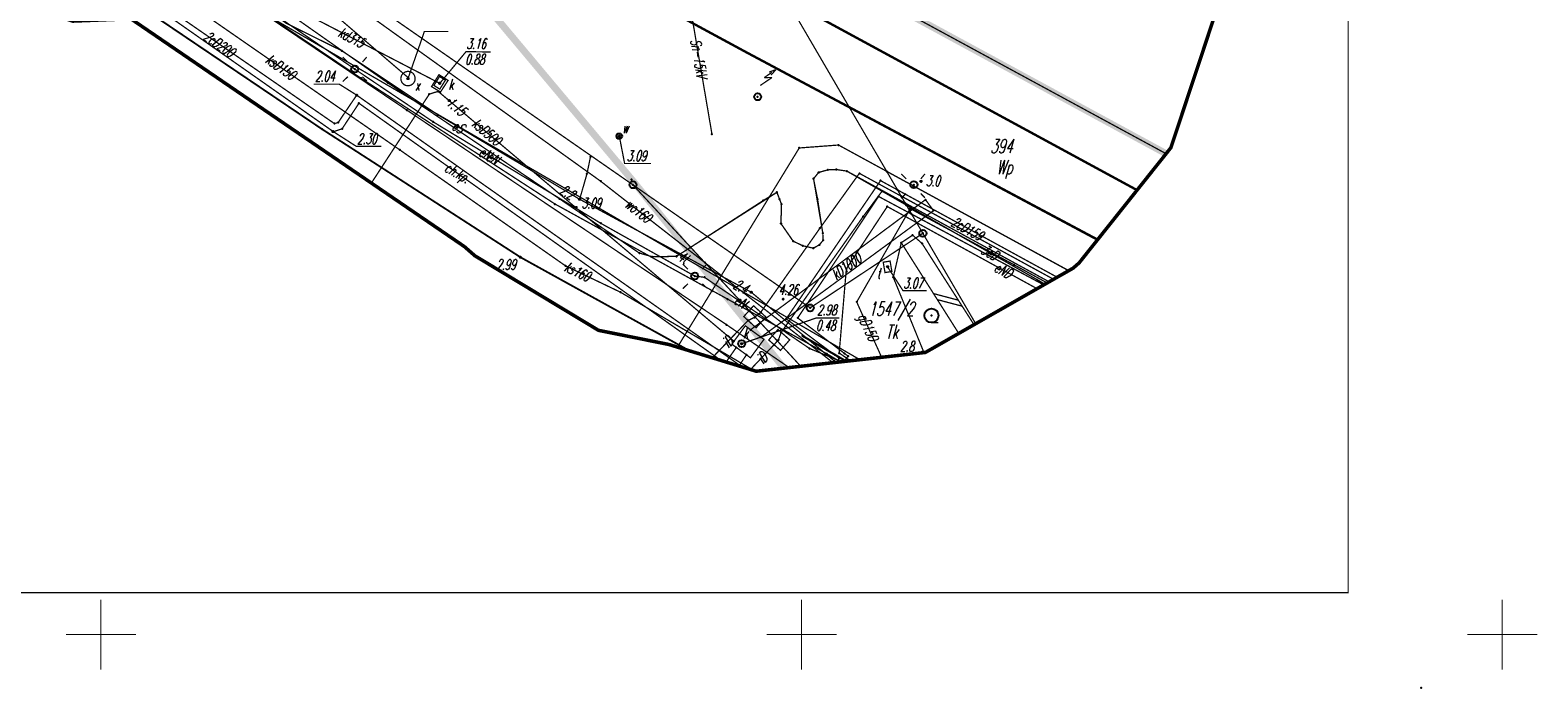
# Model space of a CAD drawing. Extents: x 6425777 to 6426103, y 6050596 to 6051176.
# Tile 21 of 72: x 6425995 to 6426103, y 6050596 to 6050643. Entities that reach past the tile are written whole.
import ezdxf

# ---------------------------------------------------------------- set-up
doc = ezdxf.new("R2010")
doc.units = 0
doc.header["$MEASUREMENT"] = 0
for name, pattern in [('BKO', [1.5, 1, -0.5]), ('BUR', [3, 2, -1]), ('GAP', [3, 2, -0.5, 0, -0.5]), ('GUZ', [1.5, 1, -0.5]), ('WRU', [1.5, 1, -0.5])]:
    doc.linetypes.add(name, pattern=pattern)
doc.layers.get('0').update_dxf_attribs({"linetype": 'CONTINUOUS'})
for name, color, linetype in [('202_punkt_graniczny', 7, 'CONTINUOUS'), ('210_oznaczenie_konturu_uzytku_gruntowego', 96, 'CONTINUOUS'), ('211_numer_dzialki_ewidencyjnej', 7, 'CONTINUOUS'), ('218_kontur_uzytku_gruntowego', 96, 'GUZ'), ('219_dzialka_ewidencyjna', 7, 'CONTINUOUS'), ('423_Krawedz_chodnika', 7, 'WRU'), ('430_Symb__podpory_trakcyjnej', 7, 'CONTINUOUS'), ('433_Chodnik', 7, 'CONTINUOUS'), ('510_Podpora_jednoslupowa_symb__SEPOW', 7, 'CONTINUOUS'), ('510_Podpora_slupowa', 7, 'CONTINUOUS'), ('622_Punkt_rzednej_przewodu_SKPOD', 36, 'CONTINUOUS'), ('622_Punkt_rzednej_przewodu_SKPOD_Atr2', 36, 'CONTINUOUS'), ('624_Punkt_rzednej_przewodu_SCPOD', 212, 'CONTINUOUS'), ('624_Punkt_rzednej_przewodu_SCPOD_Atr2', 212, 'CONTINUOUS'), ('941_Zakrzewienie_symb__poj_', 7, 'CONTINUOUS'), ('Granica_Natura_2000', 70, 'BUR'), ('Granica_portu_morskiego', 141, 'BUR'), ('komora_podziemna___przewod_kanalizacyjny__powierzchnia_', 36, 'CONTINUOUS'), ('kraweznik__linia_', 7, 'CONTINUOUS'), ('latarnia__punkt_', 7, 'CONTINUOUS'), ('murek_oporowy__powierzchnia_', 7, 'CONTINUOUS'), ('ogrodzenie_trwale__linia_', 7, 'CONTINUOUS'), ('przewod_cieplowniczy__linia_', 212, 'CONTINUOUS'), ('przewod_cieplowniczy__linia__Atr1', 212, 'CONTINUOUS'), ('przewod_elektroenergetyczny__linia_', 1, 'CONTINUOUS'), ('przewod_elektroenergetyczny__linia__Atr1', 1, 'CONTINUOUS'), ('przewod_gazowy__linia_', 52, 'CONTINUOUS'), ('przewod_gazowy__linia__Atr1', 52, 'CONTINUOUS'), ('przewod_inny__linia_', 7, 'CONTINUOUS'), ('przewod_inny__linia__Atr1', 7, 'CONTINUOUS'), ('przewod_kanalizacyjny__linia_', 36, 'CONTINUOUS'), ('przewod_kanalizacyjny__linia__Atr1', 36, 'CONTINUOUS'), ('przewod_telekomunikacyjny__linia_', 30, 'CONTINUOUS'), ('przewod_telekomunikacyjny__linia__Atr1', 30, 'CONTINUOUS'), ('przewod_wodociagowy__linia_', 5, 'CONTINUOUS'), ('przewod_wodociagowy__linia__Atr1', 5, 'CONTINUOUS'), ('punkt_o_okreslonej_wysokosci__siec_elektroenergetyczna_', 1, 'CONTINUOUS'), ('punkt_o_okreslonej_wysokosci__siec_elektroenergetyczna__Atr3', 1, 'CONTINUOUS'), ('punkt_o_okreslonej_wysokosci__siec_kanalizacyjna_', 36, 'CONTINUOUS'), ('punkt_o_okreslonej_wysokosci__siec_kanalizacyjna__Atr2', 36, 'CONTINUOUS'), ('punkt_o_okreslonej_wysokosci__siec_kanalizacyjna__Atr3', 36, 'CONTINUOUS'), ('punkt_o_okreslonej_wysokosci__siec_niezidentyfikowana_', 7, 'CONTINUOUS'), ('punkt_o_okreslonej_wysokosci__siec_niezidentyfikowana__Atr2', 7, 'CONTINUOUS'), ('punkt_o_okreslonej_wysokosci__siec_telekomunikacyjna_', 30, 'CONTINUOUS'), ('punkt_o_okreslonej_wysokosci__siec_telekomunikacyjna__Atr2', 30, 'CONTINUOUS'), ('punkt_o_okreslonej_wysokosci__siec_wodociagowa_', 5, 'CONTINUOUS'), ('punkt_o_okreslonej_wysokosci__siec_wodociagowa__Atr2', 5, 'CONTINUOUS'), ('punkt_wysokosciowy_naturalny', 7, 'CONTINUOUS'), ('punkt_wysokosciowy_naturalny_Atr2', 7, 'CONTINUOUS'), ('punkt_wysokosciowy_sztuczny', 7, 'CONTINUOUS'), ('punkt_wysokosciowy_sztuczny_Atr2', 7, 'CONTINUOUS'), ('Ramka', 7, 'CONTINUOUS'), ('siatka', 1, 'CONTINUOUS'), ('skarpa_nieumocniona__powierzchnia_', 7, 'WRU'), ('Sn_15kV', 1, 'BKO'), ('tor_kolejowy__linia_', 7, 'CONTINUOUS'), ('wlaz___siec_inna__powierzchnia_', 7, 'CONTINUOUS'), ('wlaz___siec_niezidentyfikowana__powierzchnia_', 7, 'CONTINUOUS'), ('wlaz___siec_niezidentyfikowana__powierzchnia__Atr17', 7, 'CONTINUOUS'), ('wlaz_okragly___siec_kanalizacyjna__punkt_', 7, 'CONTINUOUS'), ('wlaz_okragly___siec_kanalizacyjna__punkt__Atr17', 7, 'CONTINUOUS'), ('wlaz_prostokatny___siec_kanalizacyjna__punkt_', 7, 'CONTINUOUS'), ('wlaz_prostokatny___siec_kanalizacyjna__punkt__Atr17', 7, 'CONTINUOUS'), ('wlaz_prostokatny___siec_telekomunikacyjna__punkt_', 7, 'CONTINUOUS'), ('wlaz_prostokatny___siec_telekomunikacyjna__punkt__Atr17', 7, 'CONTINUOUS'), ('Zakres', 7, 'GAP'), ('zasuwa___siec_wodociagowa__punkt_', 5, 'CONTINUOUS'), ('zasuwa___siec_wodociagowa__punkt__Atr17', 5, 'CONTINUOUS')]:
    doc.layers.add(name, color=color, linetype=linetype)
doc.styles.get("Standard").update_dxf_attribs({"font": 'simplex.shx', "width": 0.85})

# ---------------------------------------------------------------- blocks, each defined once
blk = doc.blocks.new('202')
at = {"color": 0, "linetype": 'Continuous'}
blk.add_circle((0, 0), 0.5, dxfattribs=at)
blk = doc.blocks.new('801')
at = {"color": 0, "linetype": 'Continuous'}
blk.add_circle((0, 0), 0.1, dxfattribs=at)

msp = doc.modelspace()

# ---------------------------------------------------------------- linework, layer by layer
for p in [(6426017.2, 6050641.65), (6426046.05, 6050641.55), (6426018.11, 6050640.35), (6426018.57, 6050639.69), (6426021.91, 6050639.67), (6426021.92, 6050639.74), (6426018.25, 6050638.49), (6426020.46, 6050639.37), (6426023.43, 6050638.56), (6426024.06, 6050638.76), (6426024.17, 6050639.37), (6426024.18, 6050639.33), (6426018.26, 6050638.48), (6426018.41, 6050637.91), (6426021.83, 6050637.42), (6426024.85, 6050638.1), (6426053.4, 6050637.63), (6426016.66, 6050636.46), (6426016.93, 6050636.54), (6426023.71, 6050636.58), (6426024.04, 6050637.09), (6426015.78, 6050636.06), (6426016.56, 6050635.9), (6426016.57, 6050635.89), (6426016.59, 6050635.88), (6426017.21, 6050636.09), (6426036.99, 6050635.56), (6426021.33, 6050634.58), (6426049.83, 6050634.72), (6426052.63, 6050634.93), (6426076.01, 6050634.31), (6426076.35, 6050634.74), (6426034.93, 6050634.08), (6426051.88, 6050633.16), (6426052.47, 6050633.18), (6426052.49, 6050633.18), (6426019.3, 6050632.22), (6426034.68, 6050632.87), (6426035.67, 6050632.34), (6426037.87, 6050632.48), (6426037.96, 6050632.09), (6426050.85, 6050632.53), (6426050.85, 6050632.52), (6426051.21, 6050632.97), (6426051.22, 6050632.98), (6426053.22, 6050633.07), (6426053.23, 6050633.07), (6426054.12, 6050632.91), (6426055.63, 6050632.39), (6426056.07, 6050633.05), (6426058.01, 6050632.1), (6426058.52, 6050632.33), (6426032.71, 6050631.1), (6426034.16, 6050631.06), (6426047.26, 6050630.97), (6426048.23, 6050631.55), (6426048.24, 6050631.56), (6426048.42, 6050631.07), (6426051.14, 6050631.06), (6426055.49, 6050631.26), (6426055.74, 6050631.64), (6426056.84, 6050631.73), (6426057.1, 6050631.29), (6426057.95, 6050632.02), (6426058.84, 6050631.03), (6426073.94, 6050631.71), (6426032.4, 6050630.72), (6426033.91, 6050630.48), (6426048.56, 6050630.72), (6426048.56, 6050630.71), (6426056.11, 6050630.54), (6426057.39, 6050630.79), (6426057.47, 6050630.64), (6426057.69, 6050630.28), (6426057.73, 6050630.21), (6426057.75, 6050630.39), (6426057.85, 6050630), (6426058.04, 6050630.43), (6426059.41, 6050630.25), (6426035.66, 6050629.35), (6426048.52, 6050629.33), (6426048.53, 6050629.32), (6426051.31, 6050629), (6426054.4, 6050629.84), (6426058.21, 6050629.39), (6426058.22, 6050629.37), (6426049.39, 6050628.07), (6426049.4, 6050628.07), (6426050.09, 6050627.74), (6426051.27, 6050627.81), (6426051.51, 6050628.65), (6426051.51, 6050628.63), (6426051.53, 6050628.13), (6426057.11, 6050627.96), (6426057.92, 6050628.5), (6426058.59, 6050627.91), (6426058.65, 6050628.63), (6426071.12, 6050628.18), (6426071.12, 6050628.17), (6426025.94, 6050627.68), (6426026.68, 6050627.03), (6426029.94, 6050626.92), (6426038.42, 6050627.22), (6426038.43, 6050627.22), (6426039.34, 6050626.96), (6426041.06, 6050626.98), (6426041.07, 6050626.99), (6426042.08, 6050627.63), (6426050.83, 6050627.57), (6426050.84, 6050627.57), (6426033.15, 6050626.31), (6426042.37, 6050625.58), (6426043.09, 6050626.55), (6426043.69, 6050625.9), (6426053.19, 6050626.1), (6426056.13, 6050626.24), (6426065.17, 6050626.38), (6426069.06, 6050625.97), (6426069.06, 6050625.96), (6426069.38, 6050626.15), (6426069.8, 6050626.52), (6426043.07, 6050625.49), (6426043.59, 6050624.51), (6426044.09, 6050625.46), (6426044.14, 6050625.41), (6426056.54, 6050625.49), (6426066.8, 6050624.68), (6426066.8, 6050624.68), (6426066.85, 6050625.27), (6426067.28, 6050624.95), (6426067.28, 6050624.95), (6426067.35, 6050624.99), (6426067.37, 6050625), (6426067.37, 6050625), (6426067.52, 6050625.09), (6426067.66, 6050625.17), (6426067.98, 6050625.35), (6426067.98, 6050625.35), (6426068.23, 6050625.5), (6426068.23, 6050625.5), (6426037.07, 6050624.43), (6426044.71, 6050623.94), (6426045.74, 6050623.68), (6426046.4, 6050624.43), (6426048.68, 6050623.93), (6426053.93, 6050623.73), (6426046.18, 6050622.41), (6426046.32, 6050623.05), (6426046.63, 6050622.63), (6426047.08, 6050622.99), (6426048.9, 6050622.53), (6426049.72, 6050622.59), (6426050.61, 6050623.31), (6426059.26, 6050622.76), (6426035.5, 6050621.71), (6426044.64, 6050622.11), (6426046.36, 6050621.75), (6426047.05, 6050622.26), (6426047.65, 6050621.62), (6426048.54, 6050621.56), (6426050.07, 6050621.31), (6426061.21, 6050621.49), (6426062.3, 6050622.11), (6426062.42, 6050622.18), (6426040.52, 6050620.7), (6426041.14, 6050620.51), (6426042, 6050620.25), (6426045.17, 6050620.93), (6426045.34, 6050620.49), (6426045.72, 6050620.75), (6426047.1, 6050621.22), (6426048.03, 6050620.68), (6426048.27, 6050620.95), (6426048.35, 6050621.04), (6426050.57, 6050620.41), (6426043.62, 6050619.75), (6426044.23, 6050619.57), (6426044.61, 6050619.45), (6426045.53, 6050619.17), (6426046.06, 6050619.96), (6426049.94, 6050619.14), (6426051.79, 6050620.04), (6426052.24, 6050619.4), (6426052.31, 6050619.54), (6426052.36, 6050619.95), (6426052.48, 6050619.43), (6426052.49, 6050619.43), (6426052.68, 6050620.09), (6426052.69, 6050619.71), (6426052.77, 6050619.46), (6426052.86, 6050619.47), (6426053.03, 6050619.49), (6426053.07, 6050620.05), (6426053.18, 6050619.5), (6426053.31, 6050619.87), (6426053.48, 6050619.54), (6426054.16, 6050619.61), (6426055.71, 6050619.78), (6426058.73, 6050620.12), (6426058.83, 6050620.13), (6426045.73, 6050619.11), (6426046.35, 6050618.91), (6426046.59, 6050618.84), (6426046.76, 6050618.79), (6426048.74, 6050619.01), (6426049.11, 6050619.05), (6426094.2, 6050596.2)]:
    msp.add_point(p)
at = {"color": 7}
msp.add_point((6426043.6, 6050635.71), dxfattribs=at)
at = {"layer": '202_punkt_graniczny', "color": 7}
for p in [(6426037.96, 6050632.09), (6426058.65, 6050628.63), (6426050.61, 6050623.31)]:
    msp.add_point(p, dxfattribs=at)
at = {"layer": '218_kontur_uzytku_gruntowego', "linetype": 'GUZ', "const_width": 0.09}
for points in [[(6426037.96, 6050632.09), (6426009.61, 6050651.77)], [(6426046.37, 6050649.67), (6426058.65, 6050628.63)], [(6426076.01, 6050634.31), (6426049.55, 6050648.66)], [(6426049.94, 6050619.14), (6426037.96, 6050632.09)], [(6426058.65, 6050628.63), (6426062.42, 6050622.18)]]:
    msp.add_lwpolyline(points, dxfattribs=at)
at = {"layer": '219_dzialka_ewidencyjna', "linetype": 'Continuous', "const_width": 0.09}
for points in [[(6426037.96, 6050632.09), (6426009.61, 6050651.77)], [(6426046.37, 6050649.67), (6426058.65, 6050628.63)], [(6426076.01, 6050634.31), (6426049.55, 6050648.66)], [(6426037.96, 6050632.09), (6426050.61, 6050623.31)], [(6426049.94, 6050619.14), (6426037.96, 6050632.09)], [(6426050.61, 6050623.31), (6426058.65, 6050628.63)], [(6426062.42, 6050622.18), (6426058.65, 6050628.63)]]:
    msp.add_lwpolyline(points, dxfattribs=at)
at = {"layer": '423_Krawedz_chodnika', "linetype": 'WRU', "const_width": 0.09}
for points in [[(6426004.26, 6050649.32), (6426018.57, 6050639.69), (6426032.4, 6050630.72)], [(6426032.4, 6050630.72), (6426044.71, 6050623.94), (6426051.79, 6050620.04), (6426052.77, 6050619.46)], [(6426032.4, 6050630.72), (6426044.71, 6050623.94), (6426046.32, 6050623.05)]]:
    msp.add_lwpolyline(points, dxfattribs=at)
at = {"layer": '430_Symb__podpory_trakcyjnej', "linetype": 'Continuous', "const_width": 0.09}
for points in [[(6426047.89, 6050639.75), (6426047.05, 6050639.18)], [(6426047.87, 6050640.11), (6426047.33, 6050639.74)], [(6426047.33, 6050639.74), (6426047.89, 6050639.75)], [(6426048.16, 6050640.31), (6426047.68, 6050640.13)], [(6426047.82, 6050639.92), (6426048.16, 6050640.31)]]:
    msp.add_lwpolyline(points, dxfattribs=at)
at = {"layer": '510_Podpora_jednoslupowa_symb__SEPOW', "linetype": 'Continuous'}
for centre in [(6426018.11, 6050640.35), (6426058.01, 6050632.1), (6426042.37, 6050625.58)]:
    msp.add_circle(centre, 0.25, dxfattribs=at)
at = {"layer": '510_Podpora_jednoslupowa_symb__SEPOW', "color": 7}
msp.add_point((6426058.01, 6050632.1), dxfattribs=at)
at = {"layer": '510_Podpora_slupowa', "linetype": 'Continuous'}
msp.add_circle((6426046.86, 6050638.37), 0.25, dxfattribs=at)
at = {"layer": '510_Podpora_slupowa', "color": 7}
msp.add_point((6426046.86, 6050638.37), dxfattribs=at)
at = {"layer": '622_Punkt_rzednej_przewodu_SKPOD', "linetype": 'Continuous'}
msp.add_circle((6426024.85, 6050638.1), 0.05, dxfattribs=at)
at = {"layer": '624_Punkt_rzednej_przewodu_SCPOD', "linetype": 'Continuous'}
for centre in [(6426018.26, 6050638.48), (6426016.57, 6050635.89)]:
    msp.add_circle(centre, 0.05, dxfattribs=at)
at = {"layer": '624_Punkt_rzednej_przewodu_SCPOD_Atr2', "linetype": 'Continuous', "const_width": 0.09}
for points in [[(6426018.25, 6050638.49), (6426017.01, 6050639.27), (6426015.17, 6050639.27)], [(6426016.56, 6050635.9), (6426018.23, 6050634.83), (6426020.01, 6050634.83)]]:
    msp.add_lwpolyline(points, dxfattribs=at)
at = {"layer": '941_Zakrzewienie_symb__poj_', "linetype": 'Continuous', "const_width": 0.09}
msp.add_lwpolyline([(6426059.26, 6050622.26), (6426059.76, 6050622.26)], dxfattribs=at)
at = {"layer": '941_Zakrzewienie_symb__poj_', "linetype": 'Continuous'}
msp.add_circle((6426059.26, 6050622.76), 0.5, dxfattribs=at)
at = {"layer": 'Granica_Natura_2000', "linetype": 'BUR', "const_width": 0.5}
msp.add_lwpolyline([(6426048.74, 6050619.01), (6426037.87, 6050632.48), (6426026.48, 6050646.06), (6426015.38, 6050674.91), (6425968.49, 6050752.09), (6425957.82, 6050786.54), (6425955.66, 6050831.8), (6425948.36, 6050880.04), (6425946.68, 6050890.19), (6425939.53, 6050928.25), (6425947.32, 6050987.89)], dxfattribs=at)
at = {"layer": 'Granica_portu_morskiego', "linetype": 'BUR', "const_width": 0.5}
msp.add_lwpolyline([(6426076.01, 6050634.31), (6426049.55, 6050648.66), (6426046.92, 6050650.1), (6426046.37, 6050649.67), (6426044.3, 6050651.47), (6426005.44, 6050678.01), (6426002.28, 6050673.46), (6425992.7, 6050678.85)], dxfattribs=at)
at = {"layer": 'komora_podziemna___przewod_kanalizacyjny__powierzchnia_', "linetype": 'Continuous', "const_width": 0.09}
for points in [[(6426023.59, 6050639.1), (6426024.12, 6050639.95), (6426024.77, 6050639.54), (6426024.23, 6050638.71)], [(6426046.35, 6050619.75), (6426047.31, 6050621.06), (6426045.98, 6050622.03), (6426045.02, 6050620.72)]]:
    msp.add_lwpolyline(points, close=True, dxfattribs=at)
at = {"layer": 'kraweznik__linia_', "linetype": 'Continuous', "const_width": 0.13}
for points in [[(6425956.5, 6050675.4), (6425971.77, 6050665.82), (6425994.29, 6050650.57), (6426015.78, 6050636.06)], [(6426015.78, 6050636.06), (6426029.94, 6050626.92), (6426042, 6050620.25)]]:
    msp.add_lwpolyline(points, dxfattribs=at)
at = {"layer": 'latarnia__punkt_', "linetype": 'Continuous', "const_width": 0.09}
for points in [[(6426017.26, 6050641.2), (6426017.62, 6050640.84)], [(6426018.66, 6050640.85), (6426018.96, 6050641.2)], [(6426017.62, 6050639.81), (6426017.26, 6050639.46)], [(6426018.66, 6050639.8), (6426018.97, 6050639.5)], [(6426057.1, 6050632.87), (6426057.46, 6050632.51)], [(6426058.5, 6050632.51), (6426058.8, 6050632.87)], [(6426057.45, 6050631.47), (6426057.1, 6050631.12)], [(6426058.5, 6050631.47), (6426058.8, 6050631.16)], [(6426041.52, 6050626.43), (6426041.88, 6050626.07)], [(6426042.92, 6050626.07), (6426043.22, 6050626.43)], [(6426041.88, 6050625.03), (6426041.52, 6050624.68)], [(6426042.92, 6050625.03), (6426043.23, 6050624.73)]]:
    msp.add_lwpolyline(points, dxfattribs=at)
at = {"layer": 'latarnia__punkt_', "color": 7}
for p in [(6426018.11, 6050640.35), (6426057.95, 6050632.02), (6426042.37, 6050625.58)]:
    msp.add_point(p, dxfattribs=at)
at = {"layer": 'murek_oporowy__powierzchnia_', "linetype": 'Continuous', "const_width": 0.09}
msp.add_lwpolyline([(6426057.11, 6050627.96), (6426061.21, 6050621.49), (6426062.3, 6050622.11), (6426058.59, 6050627.91), (6426057.92, 6050628.5)], close=True, dxfattribs=at)
for points in [[(6426059.41, 6050624.33), (6426061.18, 6050623.86)], [(6426059.68, 6050623.9), (6426061.46, 6050623.43)]]:
    msp.add_lwpolyline(points, dxfattribs=at)
at = {"layer": 'ogrodzenie_trwale__linia_', "linetype": 'Continuous'}
msp.add_lwpolyline([(6426050.07, 6050621.31), (6426053.18, 6050619.5)], dxfattribs=at)
at = {"layer": 'przewod_cieplowniczy__linia_', "linetype": 'Continuous', "const_width": 0.09}
for points in [[(6426045.73, 6050619.11), (6426018.25, 6050638.49), (6426016.93, 6050636.54), (6426016.66, 6050636.46), (6426004.29, 6050645), (6425992.22, 6050653.59), (6425981.28, 6050661.16), (6425972.23, 6050667.32), (6425972.12, 6050667.71), (6425974.12, 6050670.82), (6425969.57, 6050673.45), (6425967.5, 6050670.66), (6425967.15, 6050670.59), (6425961.09, 6050674.33), (6425950.86, 6050680.66), (6425930.81, 6050686.38), (6425902.42, 6050687.83), (6425882.86, 6050688.93), (6425881.98, 6050688.98)], [(6425883.28, 6050688.46), (6425915.19, 6050686.79), (6425931.13, 6050685.98), (6425950.44, 6050680.32), (6425958.99, 6050675.21), (6425967, 6050670.17), (6425967.59, 6050670.17), (6425969.75, 6050672.88), (6425973.6, 6050670.71), (6425971.64, 6050667.63), (6425971.76, 6050667.14), (6426005.39, 6050643.74), (6426016.59, 6050635.88), (6426017.21, 6050636.09), (6426018.41, 6050637.91), (6426044.23, 6050619.57)], [(6426052.48, 6050619.43), (6426052.69, 6050619.71), (6426052.36, 6050619.95), (6426048.9, 6050622.53), (6426055.63, 6050632.39), (6426068.23, 6050625.5)], [(6426067.28, 6050624.95), (6426055.49, 6050631.26), (6426049.72, 6050622.59), (6426053.07, 6050620.05), (6426053.31, 6050619.87), (6426053.03, 6050619.49)], [(6426056.84, 6050631.73), (6426068.23, 6050625.5)], [(6426067.28, 6050624.95), (6426057.85, 6050630)]]:
    msp.add_lwpolyline(points, dxfattribs=at)
at = {"layer": 'przewod_elektroenergetyczny__linia_', "linetype": 'Continuous', "const_width": 0.09}
for points in [[(6425891.61, 6050692.44), (6425905.57, 6050691.37), (6425912.73, 6050691.57), (6425915.97, 6050691.17), (6425923.62, 6050691.01), (6425925.67, 6050690.23), (6425930.35, 6050689.89), (6425936.61, 6050688.55), (6425943.28, 6050686.42), (6425944.07, 6050686.04), (6425956.83, 6050681.14), (6425968.48, 6050673.92), (6425978.93, 6050667.06), (6425988.91, 6050660.24), (6425993.48, 6050657.27), (6426007.98, 6050647.25), (6426018.11, 6050640.35), (6426023.71, 6050636.58), (6426035.66, 6050629.35), (6426042.37, 6050625.58), (6426043.07, 6050625.49), (6426050.57, 6050620.41), (6426052.86, 6050619.47)], [(6425927.59, 6050675.09), (6425933.75, 6050673.22), (6425934.15, 6050673.4), (6425934.54, 6050674.37), (6425938.06, 6050688.24), (6425942.88, 6050687.04), (6425952.74, 6050683.24), (6425963.85, 6050677.64), (6425980.25, 6050666.87), (6425995.67, 6050656.58), (6426006.72, 6050648.99), (6426008.99, 6050646.59), (6426013.22, 6050643.62), (6426017.2, 6050641.65), (6426024.04, 6050637.09), (6426034.16, 6050631.06), (6426034.68, 6050632.87), (6426034.93, 6050634.08)], [(6425968.94, 6050673.62), (6425978.93, 6050667.06), (6425988.91, 6050660.24), (6425993.48, 6050657.27), (6426007.98, 6050647.25), (6426018.11, 6050640.35), (6426023.71, 6050636.58), (6426035.66, 6050629.35), (6426042.37, 6050625.58), (6426043.07, 6050625.49), (6426045.74, 6050623.68)], [(6425974.6, 6050670.58), (6425980.25, 6050666.87), (6425995.67, 6050656.58), (6426006.72, 6050648.99), (6426008.99, 6050646.59), (6426013.22, 6050643.62), (6426017.2, 6050641.65), (6426024.04, 6050637.09), (6426034.16, 6050631.06), (6426034.68, 6050632.87), (6426034.93, 6050634.08)], [(6426004.02, 6050650.92), (6426020.46, 6050639.37), (6426032.71, 6050631.1), (6426038.42, 6050627.22), (6426039.34, 6050626.96), (6426041.06, 6050626.98), (6426047.26, 6050630.97), (6426048.24, 6050631.56), (6426048.56, 6050630.71), (6426048.52, 6050629.33), (6426049.39, 6050628.07), (6426050.09, 6050627.74), (6426050.83, 6050627.57), (6426051.27, 6050627.81), (6426051.53, 6050628.13), (6426051.51, 6050628.63), (6426051.14, 6050631.06), (6426050.85, 6050632.53), (6426051.22, 6050632.98), (6426051.88, 6050633.16), (6426052.47, 6050633.18), (6426053.23, 6050633.07), (6426058.04, 6050630.43), (6426067.66, 6050625.17)], [(6426004.02, 6050650.92), (6426020.46, 6050639.37), (6426032.71, 6050631.1), (6426038.42, 6050627.22), (6426039.34, 6050626.96), (6426041.06, 6050626.98), (6426042.08, 6050627.63)], [(6426038.43, 6050627.22), (6426039.34, 6050626.96), (6426041.07, 6050626.99), (6426048.23, 6050631.55), (6426048.42, 6050631.07), (6426048.56, 6050630.72), (6426048.53, 6050629.32), (6426049.4, 6050628.07), (6426050.09, 6050627.74), (6426050.84, 6050627.57), (6426051.27, 6050627.81), (6426051.53, 6050628.13), (6426051.51, 6050628.65), (6426050.85, 6050632.52), (6426051.21, 6050632.97), (6426051.88, 6050633.16), (6426052.49, 6050633.18), (6426053.22, 6050633.07), (6426067.37, 6050625)], [(6426034.16, 6050631.06), (6426046.4, 6050624.43), (6426052.31, 6050619.54), (6426052.49, 6050619.43)], [(6426034.16, 6050631.06), (6426043.69, 6050625.9)], [(6426052.68, 6050620.09), (6426053.19, 6050626.1), (6426056.11, 6050630.54), (6426066.8, 6050624.68)], [(6426057.39, 6050630.79), (6426058.04, 6050630.43), (6426067.66, 6050625.17)], [(6426057.47, 6050630.64), (6426067.37, 6050625)], [(6426058.21, 6050629.39), (6426066.8, 6050624.68)], [(6426038.43, 6050627.22), (6426039.34, 6050626.96), (6426041.07, 6050626.99), (6426042.08, 6050627.63)], [(6426053.48, 6050619.54), (6426052.68, 6050620.09)]]:
    msp.add_lwpolyline(points, dxfattribs=at)
at = {"layer": 'przewod_gazowy__linia_', "linetype": 'Continuous', "const_width": 0.09}
for points in [[(6426067.52, 6050625.09), (6426065.17, 6050626.38), (6426057.75, 6050630.39), (6426053.93, 6050623.73), (6426055.71, 6050619.78)], [(6426067.52, 6050625.09), (6426065.17, 6050626.38), (6426057.75, 6050630.39), (6426057.69, 6050630.28)]]:
    msp.add_lwpolyline(points, dxfattribs=at)
at = {"layer": 'przewod_inny__linia_', "linetype": 'Continuous', "const_width": 0.09}
for points in [[(6426041.14, 6050620.51), (6426043.59, 6050624.51), (6426049.83, 6050634.72), (6426052.63, 6050634.93), (6426069.06, 6050625.97)], [(6426043.62, 6050619.75), (6426046.18, 6050622.41), (6426046.63, 6050622.63), (6426047.08, 6050622.99), (6426051.31, 6050629), (6426054.12, 6050632.91), (6426067.98, 6050625.35)], [(6426056.07, 6050633.05), (6426069.06, 6050625.96)], [(6426046.35, 6050618.91), (6426048.03, 6050620.68), (6426048.35, 6050621.04), (6426048.54, 6050621.56), (6426054.4, 6050629.84), (6426055.74, 6050631.64)], [(6426057.1, 6050631.29), (6426067.98, 6050625.35)], [(6426041.14, 6050620.51), (6426043.59, 6050624.51), (6426044.14, 6050625.41)], [(6426043.62, 6050619.75), (6426046.18, 6050622.41), (6426046.63, 6050622.63)], [(6426046.35, 6050618.91), (6426048.03, 6050620.68), (6426048.27, 6050620.95)]]:
    msp.add_lwpolyline(points, dxfattribs=at)
at = {"layer": 'przewod_kanalizacyjny__linia_', "linetype": 'Continuous', "const_width": 0.09}
for points in [[(6426033.15, 6050626.31), (6426021.33, 6050634.58), (6426007.02, 6050644.5), (6425998.54, 6050650.6), (6425981.85, 6050662.31), (6425968.19, 6050671.92), (6425958.05, 6050677.73), (6425951.06, 6050681.58), (6425947.62, 6050682.77), (6425925.43, 6050704.87), (6425908.32, 6050731.71), (6425913.4, 6050737.44), (6425913.08, 6050738.31), (6425906.62, 6050746.68), (6425895.52, 6050762.12), (6425881.58, 6050787.44), (6425873.58, 6050806.11), (6425867.33, 6050826.86), (6425864.54, 6050839.15)], [(6426033.15, 6050626.31), (6426021.33, 6050634.58), (6426007.02, 6050644.5), (6425998.54, 6050650.6), (6425981.85, 6050662.31), (6425968.19, 6050671.92), (6425958.05, 6050677.73), (6425951.06, 6050681.58), (6425947.62, 6050682.77), (6425946.11, 6050684.27)], [(6426002.32, 6050643.81), (6426008.97, 6050648.1), (6426010.72, 6050646.55), (6426012.83, 6050645.26), (6426014.74, 6050644.22), (6426024.18, 6050639.33)], [(6426045.17, 6050620.93), (6426024.06, 6050638.76), (6426023.43, 6050638.56), (6426019.3, 6050632.22)], [(6426046.36, 6050621.75), (6426058.84, 6050631.03), (6426059.41, 6050630.25), (6426047.1, 6050621.22)], [(6426057.73, 6050630.21), (6426058.84, 6050631.03), (6426059.41, 6050630.25), (6426058.22, 6050629.37)], [(6426033.15, 6050626.31), (6426037.07, 6050624.43), (6426046.59, 6050618.84)], [(6426046.36, 6050621.75), (6426047.05, 6050622.26)], [(6426047.65, 6050621.62), (6426047.1, 6050621.22)], [(6426044.61, 6050619.45), (6426045.34, 6050620.49), (6426046.06, 6050619.96), (6426045.53, 6050619.17)]]:
    msp.add_lwpolyline(points, dxfattribs=at)
at = {"layer": 'przewod_telekomunikacyjny__linia_', "linetype": 'Continuous', "const_width": 0.09}
for points in [[(6425959.29, 6050703.43), (6425951.35, 6050695.56), (6425950.73, 6050692.27), (6425947.78, 6050685.02), (6425951.87, 6050682.86), (6425958.83, 6050679.22), (6425979.47, 6050665.67), (6425996.75, 6050653.57), (6425999.46, 6050651.4), (6426054.16, 6050619.61)], [(6425958.56, 6050678.41), (6425968.86, 6050672.71), (6426004.34, 6050649.19), (6426021.83, 6050637.42), (6426044.64, 6050622.11), (6426049.11, 6050619.05)], [(6426044.09, 6050625.46), (6425999.46, 6050651.4), (6425996.75, 6050653.57), (6425979.47, 6050665.67), (6425963.34, 6050676.26)], [(6426067.35, 6050624.99), (6426066.85, 6050625.27)]]:
    msp.add_lwpolyline(points, dxfattribs=at)
at = {"layer": 'przewod_wodociagowy__linia_', "linetype": 'Continuous', "const_width": 0.09}
for points in [[(6425906.64, 6050725.15), (6425907.56, 6050724.47), (6425921.78, 6050718.19), (6425938.88, 6050710.74), (6425955.25, 6050696.47), (6425983.73, 6050672.32), (6426003.62, 6050655.44), (6426021.92, 6050639.74)], [(6425938.9, 6050684.67), (6425951.99, 6050679.98), (6425985.51, 6050661.56), (6425988.81, 6050661.46), (6426010.59, 6050650.32), (6426035.67, 6050632.34), (6426043.09, 6050626.55)], [(6425938.9, 6050684.67), (6425951.99, 6050679.98), (6425985.51, 6050661.56), (6425988.81, 6050661.46), (6426010.59, 6050650.32), (6426035.67, 6050632.34), (6426052.24, 6050619.4)], [(6426005.03, 6050654.23), (6426021.92, 6050639.74)]]:
    msp.add_lwpolyline(points, dxfattribs=at)
at = {"layer": 'punkt_o_okreslonej_wysokosci__siec_elektroenergetyczna_', "color": 1}
for p in [(6426034.16, 6050631.06), (6426046.4, 6050624.43)]:
    msp.add_point(p, dxfattribs=at)
at = {"layer": 'punkt_o_okreslonej_wysokosci__siec_kanalizacyjna_', "color": 34}
for p in [(6426024.18, 6050639.33), (6426045.72, 6050620.75)]:
    msp.add_point(p, dxfattribs=at)
at = {"layer": 'punkt_o_okreslonej_wysokosci__siec_kanalizacyjna__Atr2', "linetype": 'Continuous', "const_width": 0.09}
for points in [[(6426024.18, 6050639.33), (6426026.05, 6050641.59), (6426027.81, 6050641.57)], [(6426045.72, 6050620.75), (6426051.04, 6050622.59), (6426052.7, 6050622.59)]]:
    msp.add_lwpolyline(points, dxfattribs=at)
at = {"layer": 'punkt_o_okreslonej_wysokosci__siec_niezidentyfikowana_', "color": 7}
msp.add_point((6426021.91, 6050639.67), dxfattribs=at)
at = {"layer": 'punkt_o_okreslonej_wysokosci__siec_niezidentyfikowana__Atr2', "linetype": 'Continuous', "const_width": 0.09}
msp.add_lwpolyline([(6426021.91, 6050639.67), (6426023.08, 6050643.03), (6426024.79, 6050643.03)], dxfattribs=at)
at = {"layer": 'punkt_o_okreslonej_wysokosci__siec_telekomunikacyjna_', "color": 30}
msp.add_point((6426056.13, 6050626.24), dxfattribs=at)
at = {"layer": 'punkt_o_okreslonej_wysokosci__siec_telekomunikacyjna__Atr2', "linetype": 'Continuous', "const_width": 0.09}
msp.add_lwpolyline([(6426056.13, 6050626.24), (6426057.24, 6050624.53), (6426058.92, 6050624.53)], dxfattribs=at)
at = {"layer": 'punkt_o_okreslonej_wysokosci__siec_wodociagowa_', "color": 5}
msp.add_point((6426036.99, 6050635.56), dxfattribs=at)
at = {"layer": 'punkt_o_okreslonej_wysokosci__siec_wodociagowa__Atr2', "linetype": 'Continuous', "const_width": 0.09}
msp.add_lwpolyline([(6426036.99, 6050635.56), (6426037.37, 6050633.61), (6426039.26, 6050633.61)], dxfattribs=at)
at = {"layer": 'punkt_wysokosciowy_naturalny', "color": 7}
for p in [(6426058.52, 6050632.33), (6426058.64, 6050620.17)]:
    msp.add_point(p, dxfattribs=at)
at = {"layer": 'punkt_wysokosciowy_sztuczny', "linetype": 'Continuous'}
for centre in [(6426033.91, 6050630.48), (6426029.94, 6050626.92), (6426048.68, 6050623.93)]:
    msp.add_circle(centre, 0.045, dxfattribs=at)
at = {"layer": 'Ramka', "linetype": 'Continuous', "const_width": 0.09}
msp.add_lwpolyline([(6425784, 6051170), (6426089, 6051170), (6426089, 6050603), (6425784, 6050603)], close=True, dxfattribs=at)
at = {"layer": 'siatka', "color": 2, "linetype": 'Continuous', "const_width": 0.07}
for points in [[(6426000, 6050597.5), (6426000, 6050602.5)], [(6426050, 6050597.5), (6426050, 6050602.5)], [(6426100, 6050597.5), (6426100, 6050602.5)], [(6425997.5, 6050600), (6426002.5, 6050600)], [(6426047.5, 6050600), (6426052.5, 6050600)], [(6426097.5, 6050600), (6426102.5, 6050600)]]:
    msp.add_lwpolyline(points, dxfattribs=at)
at = {"layer": 'skarpa_nieumocniona__powierzchnia_', "linetype": 'WRU', "const_width": 0.09}
msp.add_lwpolyline([(6426057.11, 6050627.96), (6426056.54, 6050625.49), (6426058.73, 6050620.12), (6426058.83, 6050620.13), (6426061.21, 6050621.49)], close=True, dxfattribs=at)
at = {"layer": 'Sn_15kV', "linetype": 'BKO', "const_width": 0.09}
msp.add_lwpolyline([(6425887.69, 6050808.93), (6425892.84, 6050798.79), (6425893.2, 6050797.15), (6425902.39, 6050783.75), (6425889.07, 6050771.69), (6425889.35, 6050769.08), (6425900.59, 6050751.69), (6425911.38, 6050735.76), (6425923.67, 6050717.49), (6425954.3, 6050722.23), (6425969.74, 6050699.71), (6425992.81, 6050686.25), (6425998.06, 6050685.72), (6426011.95, 6050694.31), (6426021.9, 6050678.4), (6426030.88, 6050662.64), (6426040.08, 6050656.39), (6426043.6, 6050635.71)], dxfattribs=at)
at = {"layer": 'tor_kolejowy__linia_', "linetype": 'Continuous', "const_width": 0.17}
for points in [[(6426073.94, 6050631.71), (6426048.86, 6050645.33), (6426013.01, 6050664.78), (6425973.63, 6050686.5), (6425955.66, 6050697.08), (6425944.14, 6050705.1), (6425933.17, 6050714.07), (6425922.28, 6050724.02), (6425909.78, 6050736.72), (6425903.26, 6050744.5)], [(6426071.12, 6050628.17), (6426046.05, 6050641.55), (6426014.44, 6050658.66), (6425982.48, 6050675.35), (6425963.64, 6050684.64), (6425953.29, 6050689.06), (6425929.1, 6050698.45), (6425902.54, 6050707.28), (6425876.7, 6050714.11), (6425856.9, 6050718.83), (6425853.43, 6050719.41)], [(6426073.94, 6050631.71), (6426048.86, 6050645.33)], [(6426071.12, 6050628.18), (6426053.4, 6050637.63)]]:
    msp.add_lwpolyline(points, dxfattribs=at)
at = {"layer": 'wlaz___siec_inna__powierzchnia_', "linetype": 'Continuous', "const_width": 0.09}
for points in [[(6426046.57, 6050623.46), (6426047.45, 6050622.66), (6426046.75, 6050621.89), (6426045.87, 6050622.69)], [(6426048.31, 6050621.77), (6426049.15, 6050621.03), (6426048.49, 6050620.28), (6426047.65, 6050621.02)]]:
    msp.add_lwpolyline(points, close=True, dxfattribs=at)
at = {"layer": 'wlaz___siec_niezidentyfikowana__powierzchnia_', "linetype": 'Continuous', "const_width": 0.09}
msp.add_lwpolyline([(6426022.38, 6050639.47), (6426022.41, 6050639.57), (6426022.42, 6050639.68), (6426022.41, 6050639.78), (6426022.37, 6050639.89), (6426022.32, 6050639.98), (6426022.25, 6050640.06), (6426022.16, 6050640.12), (6426022.06, 6050640.16), (6426021.96, 6050640.18), (6426021.85, 6050640.18), (6426021.74, 6050640.15), (6426021.65, 6050640.11), (6426021.56, 6050640.04), (6426021.49, 6050639.96), (6426021.44, 6050639.87), (6426021.41, 6050639.77), (6426021.4, 6050639.66), (6426021.41, 6050639.56), (6426021.45, 6050639.46), (6426021.5, 6050639.36), (6426021.58, 6050639.29), (6426021.66, 6050639.22), (6426021.76, 6050639.18), (6426021.87, 6050639.16), (6426021.97, 6050639.16), (6426022.08, 6050639.19), (6426022.17, 6050639.23), (6426022.26, 6050639.3), (6426022.33, 6050639.38)], close=True, dxfattribs=at)
at = {"layer": 'wlaz_okragly___siec_kanalizacyjna__punkt_', "linetype": 'Continuous'}
msp.add_circle((6426045.72, 6050620.75), 0.25, dxfattribs=at)
at = {"layer": 'wlaz_prostokatny___siec_kanalizacyjna__punkt_', "color": 7, "linetype": 'Continuous', "const_width": 0.09}
msp.add_lwpolyline([(6426024.18, 6050638.92), (6426024.58, 6050639.56), (6426024.16, 6050639.82), (6426023.76, 6050639.18)], close=True, dxfattribs=at)
at = {"layer": 'wlaz_prostokatny___siec_telekomunikacyjna__punkt_', "color": 7, "linetype": 'Continuous', "const_width": 0.09}
msp.add_lwpolyline([(6426056.44, 6050625.91), (6426056.31, 6050626.65), (6426055.82, 6050626.57), (6426055.95, 6050625.83)], close=True, dxfattribs=at)
at = {"layer": 'Zakres', "linetype": 'GAP', "const_width": 0.25}
msp.add_lwpolyline([(6425987.57, 6050647.31), (6425997.99, 6050643.77), (6426002.13, 6050643.94), (6426025.94, 6050627.68), (6426026.68, 6050627.03), (6426035.5, 6050621.71), (6426040.52, 6050620.7), (6426046.76, 6050618.79), (6426058.83, 6050620.13), (6426069.38, 6050626.15), (6426069.8, 6050626.52), (6426076.35, 6050634.74), (6426079.66, 6050644.72), (6426079.32, 6050655.23), (6426075.38, 6050664.98), (6426057.51, 6050693.45), (6426048.62, 6050707.6), (6426048.55, 6050707.72), (6426028.46, 6050739.37)], dxfattribs=at)
at = {"layer": 'zasuwa___siec_wodociagowa__punkt_', "linetype": 'Continuous'}
msp.add_circle((6426036.99, 6050635.56), 0.2, dxfattribs=at)
at = {"layer": 'zasuwa___siec_wodociagowa__punkt_', "color": 7}
msp.add_point((6426036.99, 6050635.56), dxfattribs=at)

# ---------------------------------------------------------------- block references
at = {"layer": '202_punkt_graniczny', "color": 7, "linetype": 'Continuous', "xscale": 0.5, "yscale": 0.5, "zscale": 0.5}
for p in [(6426037.96, 6050632.09), (6426058.65, 6050628.63), (6426050.61, 6050623.31)]:
    msp.add_blockref('202', p, dxfattribs=at)
at = {"layer": 'punkt_o_okreslonej_wysokosci__siec_elektroenergetyczna_', "color": 1, "linetype": 'Continuous', "xscale": 0.5, "yscale": 0.5, "zscale": 0.5}
for p in [(6426034.16, 6050631.06), (6426046.4, 6050624.43)]:
    msp.add_blockref('801', p, dxfattribs=at)
at = {"layer": 'punkt_o_okreslonej_wysokosci__siec_kanalizacyjna_', "color": 34, "linetype": 'Continuous', "xscale": 0.5, "yscale": 0.5, "zscale": 0.5}
msp.add_blockref('801', (6426024.18, 6050639.33), dxfattribs=at)
at = {"layer": 'punkt_o_okreslonej_wysokosci__siec_kanalizacyjna_', "color": 34, "linetype": 'Continuous', "xscale": 0.5, "yscale": 0.5, "zscale": 0.5, "rotation": 180}
msp.add_blockref('801', (6426045.72, 6050620.75), dxfattribs=at)
at = {"layer": 'punkt_o_okreslonej_wysokosci__siec_niezidentyfikowana_', "color": 7, "linetype": 'Continuous', "xscale": 0.5, "yscale": 0.5, "zscale": 0.5}
msp.add_blockref('801', (6426021.91, 6050639.67), dxfattribs=at)
at = {"layer": 'punkt_o_okreslonej_wysokosci__siec_telekomunikacyjna_', "color": 30, "linetype": 'Continuous', "xscale": 0.5, "yscale": 0.5, "zscale": 0.5, "rotation": 100.13}
msp.add_blockref('801', (6426056.13, 6050626.24), dxfattribs=at)
at = {"layer": 'punkt_o_okreslonej_wysokosci__siec_wodociagowa_', "color": 5, "linetype": 'Continuous', "xscale": 0.5, "yscale": 0.5, "zscale": 0.5, "rotation": 180}
msp.add_blockref('801', (6426036.99, 6050635.56), dxfattribs=at)
at = {"layer": 'punkt_wysokosciowy_naturalny', "color": 7, "linetype": 'Continuous', "xscale": 0.5, "yscale": 0.5, "zscale": 0.5}
for p in [(6426058.52, 6050632.33), (6426058.64, 6050620.17)]:
    msp.add_blockref('801', p, dxfattribs=at)

# ---------------------------------------------------------------- texts
at = {"layer": '210_oznaczenie_konturu_uzytku_gruntowego', "oblique": 15, "width": 0.62}
for s, p in [('Wp', (6426063.9, 6050632.86)), ('Tk', (6426055.99, 6050621.11))]:
    msp.add_text(s, height=1, dxfattribs=at).set_placement(p)
at = {"layer": '211_numer_dzialki_ewidencyjnej', "oblique": 15, "width": 0.62}
for s, p in [('394', (6426063.46, 6050634.34)), ('1547/2', (6426054.77, 6050622.74))]:
    msp.add_text(s, height=1, dxfattribs=at).set_placement(p)
at = {"layer": '433_Chodnik', "oblique": 15, "width": 0.62}
msp.add_text('ch.kp.', height=0.75, rotation=330, dxfattribs=at).set_placement((6426024.44, 6050633.1))
at = {"layer": '622_Punkt_rzednej_przewodu_SKPOD_Atr2', "oblique": 15, "width": 0.62}
msp.add_text('1.15', height=0.75, rotation=319.8, dxfattribs=at).set_placement((6426024.59, 6050637.84))
at = {"layer": '624_Punkt_rzednej_przewodu_SCPOD_Atr2', "oblique": 15, "width": 0.62}
for s, p in [('2.04', (6426015.28, 6050639.47)), ('2.30', (6426018.28, 6050635))]:
    msp.add_text(s, height=0.75, dxfattribs=at).set_placement(p)
at = {"layer": 'przewod_cieplowniczy__linia__Atr1', "oblique": 15, "width": 0.62}
for s, rotation, p in [('2cD200', 325.4, (6426007.25, 6050642.5)), ('2cD200', 325.4, (6426007.25, 6050642.5)), ('2cD159', 331.3, (6426060.6, 6050629.2))]:
    msp.add_text(s, height=0.75, rotation=rotation, dxfattribs=at).set_placement(p)
at = {"layer": 'przewod_elektroenergetyczny__linia__Atr1', "oblique": 15, "width": 0.62}
for s, rotation, p in [('eS', 329.2, (6426024.98, 6050636.09)), ('eN', 328.8, (6426026.88, 6050634.23)), ('eN', 328.8, (6426027.43, 6050633.9)), ('3eD', 331.1, (6426062.73, 6050627.22)), ('eND', 330.8, (6426063.66, 6050625.96)), ('eN', 325.8, (6426045.11, 6050623.67))]:
    msp.add_text(s, height=0.75, rotation=rotation, dxfattribs=at).set_placement(p)
at = {"layer": 'przewod_gazowy__linia__Atr1', "oblique": 15, "width": 0.62}
msp.add_text('gD150', height=0.75, rotation=294.3, dxfattribs=at).set_placement((6426053.99, 6050622.7))
at = {"layer": 'przewod_inny__linia__Atr1', "oblique": 15, "width": 0.62}
for rotation, p in [(45.3, (6426044.77, 6050620.41)), (46.5, (6426047.24, 6050619.25))]:
    msp.add_text('iD', height=0.75, rotation=rotation, dxfattribs=at).set_placement(p)
at = {"layer": 'przewod_kanalizacyjny__linia__Atr1', "oblique": 15, "width": 0.62}
for s, rotation, p in [('kd315', 332.6, (6426016.85, 6050642.71)), ('ksD150', 325.3, (6426011.68, 6050640.84)), ('ksD500', 319.8, (6426026.41, 6050636.32)), ('ks160', 334.4, (6426032.99, 6050625.97)), ('ks160', 334.4, (6426032.99, 6050625.97)), ('kD1000', 36.2, (6426052.46, 6050625.27))]:
    msp.add_text(s, height=0.75, rotation=rotation, dxfattribs=at).set_placement(p)
at = {"layer": 'przewod_telekomunikacyjny__linia__Atr1', "oblique": 15, "width": 0.62}
msp.add_text('4t', height=0.75, rotation=329.8, dxfattribs=at).set_placement((6426041.09, 6050626.76))
at = {"layer": 'przewod_wodociagowy__linia__Atr1', "oblique": 15, "width": 0.62}
msp.add_text('wo160', height=0.75, rotation=322, dxfattribs=at).set_placement((6426037.32, 6050630.57))
at = {"layer": 'punkt_o_okreslonej_wysokosci__siec_elektroenergetyczna__Atr3', "oblique": 15, "width": 0.62}
for s, rotation, p in [('2.2', 329.2, (6426032.66, 6050631.51)), ('2.4', 331.6, (6426045.05, 6050624.74))]:
    msp.add_text(s, height=0.75, rotation=rotation, dxfattribs=at).set_placement(p)
at = {"layer": 'punkt_o_okreslonej_wysokosci__siec_kanalizacyjna__Atr2', "oblique": 15, "width": 0.62}
for s, p in [('3.16', (6426026.08, 6050641.79)), ('2.98', (6426051.1, 6050622.78))]:
    msp.add_text(s, height=0.75, dxfattribs=at).set_placement(p)
at = {"layer": 'punkt_o_okreslonej_wysokosci__siec_kanalizacyjna__Atr3', "oblique": 15, "width": 0.62}
for s, p in [('0.88', (6426025.98, 6050640.67)), ('0.48', (6426051.02, 6050621.68))]:
    msp.add_text(s, height=0.75, dxfattribs=at).set_placement(p)
at = {"layer": 'punkt_o_okreslonej_wysokosci__siec_telekomunikacyjna__Atr2', "oblique": 15, "width": 0.62}
msp.add_text('3.07', height=0.75, dxfattribs=at).set_placement((6426057.26, 6050624.7))
at = {"layer": 'punkt_o_okreslonej_wysokosci__siec_wodociagowa__Atr2', "oblique": 15, "width": 0.62}
msp.add_text('3.09', height=0.75, dxfattribs=at).set_placement((6426037.52, 6050633.78))
at = {"layer": 'punkt_wysokosciowy_naturalny_Atr2', "oblique": 15, "width": 0.62}
for s, p in [('3.0', (6426058.87, 6050632)), ('2.8', (6426057.02, 6050620.19))]:
    msp.add_text(s, height=0.75, dxfattribs=at).set_placement(p)
at = {"layer": 'punkt_wysokosciowy_sztuczny_Atr2', "oblique": 15, "width": 0.62}
for s, p in [('3.09', (6426034.3, 6050630.41)), ('2.99', (6426028.21, 6050626.03)), ('4.26', (6426048.35, 6050624.23))]:
    msp.add_text(s, height=0.75, dxfattribs=at).set_placement(p)
at = {"layer": 'Sn_15kV', "oblique": 15, "width": 0.62}
msp.add_text('Sn-15kV', height=0.75, rotation=279.9, dxfattribs=at).set_placement((6426042.06, 6050642.42))
at = {"layer": 'wlaz___siec_niezidentyfikowana__powierzchnia__Atr17', "oblique": 15, "width": 0.62}
msp.add_text('x', height=0.75, dxfattribs=at).set_placement((6426022.4, 6050638.83))
at = {"layer": 'wlaz_okragly___siec_kanalizacyjna__punkt__Atr17', "oblique": 15, "width": 0.62}
msp.add_text('k', height=0.75, dxfattribs=at).set_placement((6426045.83, 6050621.12))
at = {"layer": 'wlaz_prostokatny___siec_kanalizacyjna__punkt__Atr17', "oblique": 15, "width": 0.62}
msp.add_text('k', height=0.75, dxfattribs=at).set_placement((6426024.8, 6050638.87))
at = {"layer": 'wlaz_prostokatny___siec_telekomunikacyjna__punkt__Atr17', "oblique": 15, "width": 0.62}
msp.add_text('t', height=0.75, dxfattribs=at).set_placement((6426055.37, 6050625.4))
at = {"layer": 'zasuwa___siec_wodociagowa__punkt__Atr17', "oblique": 15, "width": 0.62}
msp.add_text('w', height=0.75, dxfattribs=at).set_placement((6426037.19, 6050635.78))

doc.saveas('drawing.dxf')
